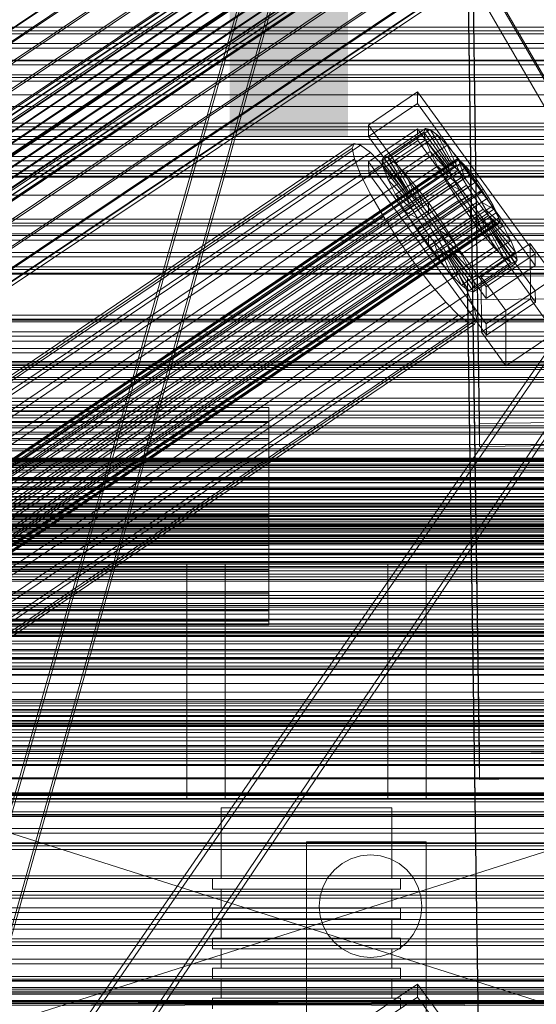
# Model space of a CAD drawing. Header units: millimetres. Extents: x -2233 to 61924, y -68080 to 6847.
# Tile 221 of 256: x 253 to 374, y -33803 to -33573. Entities that reach past the tile are written whole.
import ezdxf

# ---------------------------------------------------------------- set-up
doc = ezdxf.new("R2010")
doc.units = ezdxf.units.MM
for name, color, linetype, lineweight in [('COTAS_O', 1, 'Continuous', 0), ('COTAS_P', 1, 'Continuous', 0), ('frontal_briquetadora', 7, 'Continuous', 0), ('frontal_C01', 7, 'Continuous', 0), ('frontal_C02', 7, 'Continuous', 0), ('frontal_C03', 7, 'Continuous', 0), ('frontal_C10', 7, 'Continuous', 0), ('frontal_C10-C02', 7, 'Continuous', 0), ('frontal_mezcladora', 7, 'Continuous', 0), ('frontal_secador', 7, 'Continuous', 0), ('frontal_tolva', 7, 'Continuous', 0)]:
    doc.layers.add(name, color=color, linetype=linetype, lineweight=lineweight)
doc.dimstyles.new('R19_100', dxfattribs={"dimtxt": 250, "dimasz": 150, "dimexe": 150, "dimexo": 80, "dimgap": 100, "dimtad": 1, "dimtih": 1, "dimtoh": 1, "dimdsep": 46, "dimcen": 0.09, "dimadec": 0, "dimazin": 0, "dimtfac": 1, "dimtdec": 4, "dimtofl": 0, "dimtmove": 0, "dimatfit": 3, "dimfxl": 1, "dimtolj": 1, "dimtzin": 0, "dimarcsym": 0})

# ---------------------------------------------------------------- blocks, each defined once
blk = doc.blocks.new('DIM_R27_52')
at = {"layer": 'COTAS_O'}
for p, q in [((-1725, -33700), (-1575, -33655)), ((1725, -33700), (1575, -33655)), ((-1725, -34400), (-1725, -33700)), ((-1725, -33700), (1725, -33700)), ((-1725, -33700), (-1575, -33745)), ((1725, -33700), (1575, -33745)), ((1725, -34400), (1725, -33700))]:
    blk.add_line(p, q, dxfattribs=at)
blk.add_text('3450 O', height=250, dxfattribs=at).set_placement((0, -33600))
blk = doc.blocks.new('DIM_R27_53')
at = {"layer": 'COTAS_P'}
for p, q in [((-150, -32000), (550, -32000)), ((550, -32000), (505, -32150)), ((550, -34600), (550, -32000)), ((550, -32000), (595, -32150)), ((550, -34600), (505, -34450)), ((550, -34600), (595, -34450)), ((-150, -34600), (550, -34600))]:
    blk.add_line(p, q, dxfattribs=at)
blk.add_text('2600 P', height=250, rotation=90, dxfattribs=at).set_placement((450, -33300))

msp = doc.modelspace()

# ---------------------------------------------------------------- linework, layer by layer
at = {"layer": 'frontal_briquetadora'}
for p, q in [((292, -33700), (348, -33700)), ((292, -33700), (292, -33755)), ((339, -33700), (301, -33700)), ((301, -33700), (301, -33755)), ((339, -33700), (339, -33755)), ((348, -33700), (348, -33755)), ((430, -33820), (210, -33750)), ((210, -33750), (430, -33750)), ((430, -33750), (210, -33820)), ((348, -33755), (292, -33755)), ((339, -33755), (301, -33755)), ((301.981, -33757), (300, -33757)), ((300, -33757), (300, -33773.5)), ((307.53, -33757), (301.981, -33757)), ((315.55, -33757), (307.53, -33757)), ((324.45, -33757), (315.55, -33757)), ((332.47, -33757), (324.45, -33757)), ((338.019, -33757), (332.47, -33757)), ((340, -33757), (338.019, -33757)), ((340, -33757), (340, -33773.5)), ((300.179, -33773.5), (298, -33773.5)), ((298, -33773.5), (298, -33776)), ((301.981, -33773.5), (300, -33773.5)), ((306.283, -33773.5), (300.179, -33773.5)), ((307.53, -33773.5), (301.981, -33773.5)), ((315.105, -33773.5), (306.283, -33773.5)), ((315.55, -33773.5), (307.53, -33773.5)), ((324.895, -33773.5), (315.105, -33773.5)), ((324.45, -33773.5), (315.55, -33773.5)), ((332.47, -33773.5), (324.45, -33773.5)), ((333.717, -33773.5), (324.895, -33773.5)), ((338.019, -33773.5), (332.47, -33773.5)), ((339.821, -33773.5), (333.717, -33773.5)), ((340, -33773.5), (338.019, -33773.5)), ((342, -33773.5), (339.821, -33773.5)), ((342, -33773.5), (342, -33776)), ((300.179, -33776), (298, -33776)), ((301.981, -33776), (300, -33776)), ((300, -33776), (300, -33780.5)), ((306.283, -33776), (300.179, -33776)), ((307.53, -33776), (301.981, -33776)), ((315.105, -33776), (306.283, -33776)), ((315.55, -33776), (307.53, -33776)), ((324.895, -33776), (315.105, -33776)), ((324.45, -33776), (315.55, -33776)), ((332.47, -33776), (324.45, -33776)), ((333.717, -33776), (324.895, -33776)), ((338.019, -33776), (332.47, -33776)), ((339.821, -33776), (333.717, -33776)), ((340, -33776), (338.019, -33776)), ((342, -33776), (339.821, -33776)), ((340, -33776), (340, -33780.5)), ((300.179, -33780.5), (298, -33780.5)), ((298, -33780.5), (298, -33783)), ((301.981, -33780.5), (300, -33780.5)), ((306.283, -33780.5), (300.179, -33780.5)), ((307.53, -33780.5), (301.981, -33780.5)), ((315.105, -33780.5), (306.283, -33780.5)), ((315.55, -33780.5), (307.53, -33780.5)), ((324.895, -33780.5), (315.105, -33780.5)), ((324.45, -33780.5), (315.55, -33780.5)), ((332.47, -33780.5), (324.45, -33780.5)), ((333.717, -33780.5), (324.895, -33780.5)), ((338.019, -33780.5), (332.47, -33780.5)), ((339.821, -33780.5), (333.717, -33780.5)), ((340, -33780.5), (338.019, -33780.5)), ((342, -33780.5), (339.821, -33780.5)), ((342, -33780.5), (342, -33783)), ((300.179, -33783), (298, -33783)), ((301.981, -33783), (300, -33783)), ((300, -33783), (300, -33787.5)), ((306.283, -33783), (300.179, -33783)), ((307.53, -33783), (301.981, -33783)), ((315.105, -33783), (306.283, -33783)), ((315.55, -33783), (307.53, -33783)), ((324.895, -33783), (315.105, -33783)), ((324.45, -33783), (315.55, -33783)), ((332.47, -33783), (324.45, -33783)), ((333.717, -33783), (324.895, -33783)), ((338.019, -33783), (332.47, -33783)), ((339.821, -33783), (333.717, -33783)), ((340, -33783), (338.019, -33783)), ((342, -33783), (339.821, -33783)), ((340, -33783), (340, -33787.5)), ((300.179, -33787.5), (298, -33787.5)), ((298, -33787.5), (298, -33790)), ((301.981, -33787.5), (300, -33787.5)), ((306.283, -33787.5), (300.179, -33787.5)), ((307.53, -33787.5), (301.981, -33787.5)), ((315.105, -33787.5), (306.283, -33787.5)), ((315.55, -33787.5), (307.53, -33787.5)), ((324.895, -33787.5), (315.105, -33787.5)), ((324.45, -33787.5), (315.55, -33787.5)), ((332.47, -33787.5), (324.45, -33787.5)), ((333.717, -33787.5), (324.895, -33787.5)), ((338.019, -33787.5), (332.47, -33787.5)), ((339.821, -33787.5), (333.717, -33787.5)), ((340, -33787.5), (338.019, -33787.5)), ((342, -33787.5), (339.821, -33787.5)), ((342, -33787.5), (342, -33790)), ((300.179, -33790), (298, -33790)), ((301.981, -33790), (300, -33790)), ((300, -33790), (300, -33794.5)), ((306.283, -33790), (300.179, -33790)), ((307.53, -33790), (301.981, -33790)), ((315.105, -33790), (306.283, -33790)), ((315.55, -33790), (307.53, -33790)), ((324.895, -33790), (315.105, -33790)), ((324.45, -33790), (315.55, -33790)), ((332.47, -33790), (324.45, -33790)), ((333.717, -33790), (324.895, -33790)), ((338.019, -33790), (332.47, -33790)), ((339.821, -33790), (333.717, -33790)), ((340, -33790), (338.019, -33790)), ((342, -33790), (339.821, -33790)), ((340, -33790), (340, -33794.5)), ((300.179, -33794.5), (298, -33794.5)), ((298, -33794.5), (298, -33797)), ((301.981, -33794.5), (300, -33794.5)), ((306.283, -33794.5), (300.179, -33794.5)), ((307.53, -33794.5), (301.981, -33794.5)), ((315.105, -33794.5), (306.283, -33794.5)), ((315.55, -33794.5), (307.53, -33794.5)), ((324.895, -33794.5), (315.105, -33794.5)), ((324.45, -33794.5), (315.55, -33794.5)), ((332.47, -33794.5), (324.45, -33794.5)), ((333.717, -33794.5), (324.895, -33794.5)), ((338.019, -33794.5), (332.47, -33794.5)), ((339.821, -33794.5), (333.717, -33794.5)), ((340, -33794.5), (338.019, -33794.5)), ((342, -33794.5), (339.821, -33794.5)), ((342, -33794.5), (342, -33797)), ((300.179, -33797), (298, -33797)), ((301.981, -33797), (300, -33797)), ((300, -33797), (300, -33801.5)), ((306.283, -33797), (300.179, -33797)), ((307.53, -33797), (301.981, -33797)), ((315.105, -33797), (306.283, -33797)), ((315.55, -33797), (307.53, -33797)), ((324.895, -33797), (315.105, -33797)), ((324.45, -33797), (315.55, -33797)), ((332.47, -33797), (324.45, -33797)), ((333.717, -33797), (324.895, -33797)), ((338.019, -33797), (332.47, -33797)), ((339.821, -33797), (333.717, -33797)), ((340, -33797), (338.019, -33797)), ((342, -33797), (339.821, -33797)), ((340, -33797), (340, -33801.5)), ((430, -33802.05), (210, -33802.209)), ((430, -33802.05), (210, -33802.05)), ((430, -33802.209), (210, -33802.05)), ((300.179, -33801.5), (298, -33801.5)), ((298, -33801.5), (298, -33804)), ((301.981, -33801.5), (300, -33801.5)), ((306.283, -33801.5), (300.179, -33801.5)), ((307.53, -33801.5), (301.981, -33801.5)), ((315.105, -33801.5), (306.283, -33801.5)), ((315.55, -33801.5), (307.53, -33801.5)), ((324.895, -33801.5), (315.105, -33801.5)), ((324.45, -33801.5), (315.55, -33801.5)), ((332.47, -33801.5), (324.45, -33801.5)), ((333.717, -33801.5), (324.895, -33801.5)), ((338.019, -33801.5), (332.47, -33801.5)), ((339.821, -33801.5), (333.717, -33801.5)), ((340, -33801.5), (338.019, -33801.5)), ((342, -33801.5), (339.821, -33801.5)), ((342, -33801.5), (342, -33804)), ((430, -33802.209), (210, -33802.684)), ((430, -33802.209), (210, -33802.209)), ((430, -33802.684), (210, -33802.209)), ((430, -33802.684), (210, -33803.471)), ((430, -33802.684), (210, -33802.684)), ((430, -33803.471), (210, -33802.684))]:
    msp.add_line(p, q, dxfattribs=at)
at = {"layer": 'frontal_C01'}
for p, q in [((360.514, -33667.158), (357.646, -33472.047)), ((360.514, -33672.55), (357.646, -33477.44)), ((334.501, -33597.333), (345.969, -33589.597)), ((345.969, -33589.597), (345.981, -33592.293)), ((345.969, -33589.597), (373.501, -33627.451)), ((345.981, -33592.293), (334.513, -33600.029)), ((373.513, -33630.147), (345.981, -33592.293)), ((-450, -33598.471), (450, -33598.471)), ((334.513, -33600.029), (334.501, -33597.333)), ((362.033, -33635.188), (334.501, -33597.333)), ((334.539, -33605.961), (346.008, -33598.225)), ((337.64, -33605.597), (347.47, -33598.966)), ((338.005, -33604.782), (347.835, -33598.151)), ((339.088, -33605.043), (348.918, -33598.412)), ((346.008, -33598.225), (346.02, -33600.921)), ((346.008, -33598.225), (373.539, -33636.079)), ((347.835, -33598.151), (347.47, -33598.966)), ((347.47, -33598.966), (353.205, -33606.852)), ((347.47, -33598.966), (347.847, -33600.802)), ((348.918, -33598.412), (347.835, -33598.151)), ((347.835, -33598.151), (353.378, -33606.466)), ((350.645, -33599.732), (348.918, -33598.412)), ((348.918, -33598.412), (353.892, -33606.59)), ((146.872, -33726.005), (331.181, -33601.67)), ((331.181, -33601.67), (330.692, -33602.76)), ((332.629, -33602.02), (331.181, -33601.67)), ((334.513, -33600.029), (362.045, -33637.884)), ((346.02, -33600.921), (334.551, -33608.657)), ((338.017, -33607.434), (347.847, -33600.802)), ((340.816, -33606.364), (350.645, -33599.732)), ((373.551, -33638.775), (346.02, -33600.921)), ((347.847, -33600.802), (353.384, -33607.722)), ((347.847, -33600.802), (348.941, -33603.535)), ((352.899, -33602.022), (350.645, -33599.732)), ((350.645, -33599.732), (354.71, -33607.215)), ((146.383, -33727.095), (330.692, -33602.76)), ((148.32, -33726.355), (332.629, -33602.02)), ((150.629, -33728.12), (334.938, -33603.785)), ((330.692, -33602.76), (331.197, -33605.215)), ((334.938, -33603.785), (332.629, -33602.02)), ((337.95, -33606.845), (334.938, -33603.785)), ((339.111, -33610.166), (348.941, -33603.535)), ((343.069, -33608.653), (352.899, -33602.022)), ((348.941, -33603.535), (353.902, -33609.016)), ((348.941, -33603.535), (350.678, -33606.977)), ((355.525, -33605.124), (352.899, -33602.022)), ((352.899, -33602.022), (355.777, -33608.3)), ((141.045, -33749.975), (354.844, -33605.747)), ((141.218, -33749.589), (355.017, -33605.361)), ((141.731, -33749.713), (355.53, -33605.485)), ((142.549, -33750.338), (356.348, -33606.11)), ((146.887, -33729.55), (331.197, -33605.215)), ((331.197, -33605.215), (332.659, -33608.868)), ((334.551, -33608.657), (334.539, -33605.961)), ((362.071, -33643.815), (334.539, -33605.961)), ((337.64, -33605.597), (338.005, -33604.782)), ((343.376, -33613.483), (337.64, -33605.597)), ((338.017, -33607.434), (337.64, -33605.597)), ((343.549, -33613.097), (338.005, -33604.782)), ((338.005, -33604.782), (339.088, -33605.043)), ((344.062, -33613.221), (339.088, -33605.043)), ((339.088, -33605.043), (340.816, -33606.364)), ((344.88, -33613.847), (340.816, -33606.364)), ((340.816, -33606.364), (343.069, -33608.653)), ((345.695, -33611.755), (355.525, -33605.124)), ((355.017, -33605.361), (354.844, -33605.747)), ((354.844, -33605.747), (355.022, -33606.617)), ((355.53, -33605.485), (355.017, -33605.361)), ((358.345, -33608.827), (355.525, -33605.124)), ((355.525, -33605.124), (357.021, -33609.769)), ((356.348, -33606.11), (355.53, -33605.485)), ((357.415, -33607.194), (356.348, -33606.11)), ((141.224, -33750.845), (355.022, -33606.617)), ((141.742, -33752.14), (355.541, -33607.911)), ((143.617, -33751.423), (357.415, -33607.194)), ((144.861, -33752.892), (358.659, -33608.664)), ((153.641, -33731.18), (337.95, -33606.845)), ((334.551, -33608.657), (362.083, -33646.512)), ((341.461, -33610.992), (337.95, -33606.845)), ((343.554, -33614.353), (338.017, -33607.434)), ((339.111, -33610.166), (338.017, -33607.434)), ((340.848, -33613.608), (350.678, -33606.977)), ((345.947, -33614.931), (343.069, -33608.653)), ((343.069, -33608.653), (345.695, -33611.755)), ((353.205, -33606.852), (343.376, -33613.483)), ((353.378, -33606.466), (343.549, -33613.097)), ((353.384, -33607.722), (343.554, -33614.353)), ((353.892, -33606.59), (344.062, -33613.221)), ((354.71, -33607.215), (344.88, -33613.847)), ((355.777, -33608.3), (345.947, -33614.931)), ((350.678, -33606.977), (354.725, -33610.647)), ((350.678, -33606.977), (352.938, -33610.894)), ((353.205, -33606.852), (353.378, -33606.466)), ((353.384, -33607.722), (353.205, -33606.852)), ((353.378, -33606.466), (353.892, -33606.59)), ((353.902, -33609.016), (353.384, -33607.722)), ((353.892, -33606.59), (354.71, -33607.215)), ((354.71, -33607.215), (355.777, -33608.3)), ((355.022, -33606.617), (355.541, -33607.911)), ((355.541, -33607.911), (356.363, -33609.542)), ((355.777, -33608.3), (357.021, -33609.769)), ((358.659, -33608.664), (357.415, -33607.194)), ((359.995, -33610.418), (358.659, -33608.664)), ((450, -33609.256), (-450, -33609.256)), ((142.565, -33753.77), (356.363, -33609.542)), ((359.995, -33610.418), (146.196, -33754.647)), ((148.35, -33733.203), (332.659, -33608.868)), ((157.152, -33735.327), (341.461, -33610.992)), ((332.659, -33608.868), (334.981, -33613.47)), ((344.073, -33615.648), (339.111, -33610.166)), ((340.848, -33613.608), (339.111, -33610.166)), ((345.231, -33615.943), (341.461, -33610.992)), ((343.108, -33617.526), (352.938, -33610.894)), ((353.902, -33609.016), (344.073, -33615.648)), ((354.725, -33610.647), (344.895, -33617.278)), ((357.021, -33609.769), (347.191, -33616.4)), ((358.345, -33608.827), (348.515, -33615.458)), ((352.938, -33610.894), (355.796, -33612.503)), ((352.938, -33610.894), (355.569, -33615.02)), ((354.725, -33610.647), (353.902, -33609.016)), ((355.796, -33612.503), (354.725, -33610.647)), ((356.363, -33609.542), (357.434, -33611.397)), ((357.021, -33609.769), (358.357, -33611.523)), ((358.357, -33611.523), (358.345, -33608.827)), ((361.166, -33612.88), (358.345, -33608.827)), ((361.332, -33612.338), (359.995, -33610.418)), ((143.635, -33755.626), (357.434, -33611.397)), ((147.533, -33756.566), (361.332, -33612.338)), ((343.549, -33613.097), (343.376, -33613.483)), ((344.062, -33613.221), (343.549, -33613.097)), ((344.88, -33613.847), (344.062, -33613.221)), ((347.191, -33616.4), (345.695, -33611.755)), ((345.695, -33611.755), (348.515, -33615.458)), ((355.796, -33612.503), (345.966, -33619.134)), ((348.527, -33618.155), (358.357, -33611.523)), ((351.336, -33619.511), (361.166, -33612.88)), ((357.042, -33614.457), (355.796, -33612.503)), ((357.434, -33611.397), (358.68, -33613.352)), ((358.357, -33611.523), (359.693, -33613.443)), ((361.166, -33612.88), (359.693, -33613.443)), ((363.797, -33617.006), (361.166, -33612.88)), ((362.578, -33614.292), (361.332, -33612.338)), ((144.881, -33757.58), (358.68, -33613.352)), ((146.218, -33759.5), (360.017, -33615.271)), ((148.779, -33758.52), (362.578, -33614.292)), ((150.672, -33737.804), (334.981, -33613.47)), ((334.981, -33613.47), (338.003, -33618.707)), ((344.895, -33617.278), (340.848, -33613.608)), ((343.108, -33617.526), (340.848, -33613.608)), ((343.376, -33613.483), (343.554, -33614.353)), ((343.554, -33614.353), (344.073, -33615.648)), ((345.947, -33614.931), (344.88, -33613.847)), ((345.739, -33621.651), (355.569, -33615.02)), ((347.191, -33616.4), (345.947, -33614.931)), ((357.042, -33614.457), (347.212, -33621.088)), ((348.515, -33615.458), (348.527, -33618.155)), ((348.515, -33615.458), (351.336, -33619.511)), ((359.693, -33613.443), (349.863, -33620.074)), ((360.939, -33615.397), (351.109, -33622.029)), ((355.569, -33615.02), (357.042, -33614.457)), ((355.569, -33615.02), (358.39, -33619.073)), ((358.378, -33616.377), (357.042, -33614.457)), ((358.68, -33613.352), (360.017, -33615.271)), ((359.693, -33613.443), (360.939, -33615.397)), ((360.017, -33615.271), (361.352, -33617.026)), ((363.797, -33617.006), (360.939, -33615.397)), ((360.939, -33615.397), (362.01, -33617.253)), ((363.648, -33616.148), (362.578, -33614.292)), ((147.554, -33761.254), (361.352, -33617.026)), ((149.85, -33760.376), (363.648, -33616.148)), ((150.672, -33762.007), (364.471, -33617.778)), ((345.231, -33615.943), (160.922, -33740.278)), ((345.966, -33619.134), (343.108, -33617.526)), ((345.739, -33621.651), (343.108, -33617.526)), ((344.073, -33615.648), (344.895, -33617.278)), ((344.895, -33617.278), (345.966, -33619.134)), ((349.002, -33621.361), (345.231, -33615.943)), ((348.527, -33618.155), (347.191, -33616.4)), ((358.378, -33616.377), (348.548, -33623.008)), ((362.01, -33617.253), (352.18, -33623.884)), ((353.967, -33623.637), (363.797, -33617.006)), ((358.39, -33619.073), (358.378, -33616.377)), ((359.714, -33618.131), (358.378, -33616.377)), ((361.352, -33617.026), (362.596, -33618.495)), ((366.057, -33620.923), (362.01, -33617.253)), ((362.01, -33617.253), (362.833, -33618.883)), ((364.471, -33617.778), (363.648, -33616.148)), ((366.057, -33620.923), (363.797, -33617.006)), ((364.989, -33619.073), (364.471, -33617.778)), ((148.798, -33762.723), (362.596, -33618.495)), ((149.865, -33763.808), (363.664, -33619.579)), ((150.683, -33764.433), (364.482, -33620.205)), ((151.191, -33763.301), (364.989, -33619.073)), ((151.369, -33764.171), (365.168, -33619.942)), ((153.694, -33743.041), (338.003, -33618.707)), ((338.003, -33618.707), (341.52, -33624.222)), ((345.966, -33619.134), (347.212, -33621.088)), ((349.863, -33620.074), (348.527, -33618.155)), ((348.56, -33625.704), (358.39, -33619.073)), ((349.863, -33620.074), (351.336, -33619.511)), ((351.109, -33622.029), (349.863, -33620.074)), ((359.714, -33618.131), (349.884, -33624.762)), ((360.958, -33619.6), (351.128, -33626.231)), ((351.336, -33619.511), (353.967, -33623.637)), ((362.833, -33618.883), (353.003, -33625.515)), ((363.351, -33620.178), (353.521, -33626.809)), ((358.39, -33619.073), (361.21, -33622.776)), ((361.21, -33622.776), (359.714, -33618.131)), ((360.958, -33619.6), (359.714, -33618.131)), ((363.836, -33625.878), (360.958, -33619.6)), ((362.025, -33620.685), (360.958, -33619.6)), ((362.596, -33618.495), (363.664, -33619.579)), ((367.794, -33624.365), (362.833, -33618.883)), ((362.833, -33618.883), (363.351, -33620.178)), ((368.888, -33627.098), (363.351, -33620.178)), ((363.351, -33620.178), (363.53, -33621.048)), ((363.664, -33619.579), (364.482, -33620.205)), ((364.482, -33620.205), (364.995, -33620.329)), ((365.168, -33619.942), (364.989, -33619.073)), ((364.995, -33620.329), (365.168, -33619.942)), ((151.196, -33764.557), (364.995, -33620.329)), ((164.693, -33745.696), (349.002, -33621.361)), ((347.212, -33621.088), (345.739, -33621.651)), ((348.56, -33625.704), (345.739, -33621.651)), ((347.212, -33621.088), (348.548, -33623.008)), ((352.519, -33626.876), (349.002, -33621.361)), ((352.18, -33623.884), (351.109, -33622.029)), ((351.109, -33622.029), (353.967, -33623.637)), ((362.025, -33620.685), (352.196, -33627.316)), ((362.843, -33621.31), (353.014, -33627.941)), ((363.357, -33621.434), (353.527, -33628.065)), ((363.53, -33621.048), (353.7, -33627.679)), ((356.228, -33627.554), (366.057, -33620.923)), ((366.09, -33628.168), (362.025, -33620.685)), ((362.843, -33621.31), (362.025, -33620.685)), ((367.817, -33629.488), (362.843, -33621.31)), ((363.357, -33621.434), (362.843, -33621.31)), ((363.53, -33621.048), (363.357, -33621.434)), ((368.9, -33629.749), (363.357, -33621.434)), ((369.265, -33628.934), (363.53, -33621.048)), ((367.794, -33624.365), (366.057, -33620.923)), ((157.211, -33748.557), (341.52, -33624.222)), ((341.52, -33624.222), (345.291, -33629.64)), ((348.548, -33623.008), (348.56, -33625.704)), ((348.548, -33623.008), (349.884, -33624.762)), ((349.884, -33624.762), (351.38, -33629.407)), ((349.884, -33624.762), (351.128, -33626.231)), ((351.38, -33629.407), (361.21, -33622.776)), ((353.003, -33625.515), (352.18, -33623.884)), ((352.18, -33623.884), (356.228, -33627.554)), ((353.967, -33623.637), (356.228, -33627.554)), ((357.964, -33630.996), (367.794, -33624.365)), ((361.21, -33622.776), (363.836, -33625.878)), ((368.888, -33627.098), (367.794, -33624.365)), ((168.21, -33751.211), (352.519, -33626.876)), ((351.38, -33629.407), (348.56, -33625.704)), ((351.128, -33626.231), (354.006, -33632.51)), ((351.128, -33626.231), (352.196, -33627.316)), ((355.541, -33632.113), (352.519, -33626.876)), ((353.521, -33626.809), (353.003, -33625.515)), ((353.003, -33625.515), (357.964, -33630.996)), ((353.7, -33627.679), (353.521, -33626.809)), ((353.521, -33626.809), (359.058, -33633.729)), ((354.006, -33632.51), (363.836, -33625.878)), ((359.058, -33633.729), (368.888, -33627.098)), ((360.882, -33632.802), (372.35, -33625.065)), ((363.836, -33625.878), (366.09, -33628.168)), ((369.265, -33628.934), (368.888, -33627.098)), ((372.35, -33625.065), (372.408, -33638.007)), ((372.35, -33625.065), (378.086, -33632.952)), ((354.006, -33632.51), (351.38, -33629.407)), ((352.196, -33627.316), (356.26, -33634.799)), ((352.196, -33627.316), (353.014, -33627.941)), ((353.014, -33627.941), (357.987, -33636.119)), ((353.014, -33627.941), (353.527, -33628.065)), ((353.527, -33628.065), (353.7, -33627.679)), ((353.527, -33628.065), (359.07, -33636.38)), ((353.7, -33627.679), (359.436, -33635.565)), ((356.228, -33627.554), (357.964, -33630.996)), ((356.26, -33634.799), (366.09, -33628.168)), ((359.436, -33635.565), (369.265, -33628.934)), ((373.501, -33627.451), (362.033, -33635.188)), ((366.09, -33628.168), (367.817, -33629.488)), ((368.9, -33629.749), (369.265, -33628.934)), ((373.513, -33630.147), (373.501, -33627.451)), ((160.982, -33753.975), (345.291, -33629.64)), ((345.291, -33629.64), (349.061, -33634.591)), ((357.964, -33630.996), (359.058, -33633.729)), ((357.987, -33636.119), (367.817, -33629.488)), ((359.07, -33636.38), (368.9, -33629.749)), ((362.045, -33637.884), (373.513, -33630.147)), ((367.817, -33629.488), (368.9, -33629.749)), ((450, -33632.175), (-450, -33632.175)), ((171.232, -33756.448), (355.541, -33632.113)), ((356.26, -33634.799), (354.006, -33632.51)), ((357.863, -33636.715), (355.541, -33632.113)), ((357.646, -33632.83), (375.644, -33632.585)), ((357.646, -33638.223), (357.646, -33632.83)), ((360.514, -33827.941), (357.646, -33632.83)), ((359.058, -33633.729), (359.436, -33635.565)), ((360.939, -33645.743), (360.882, -33632.802)), ((366.618, -33640.688), (360.882, -33632.802)), ((378.086, -33632.952), (366.618, -33640.688)), ((164.752, -33758.926), (349.061, -33634.591)), ((349.061, -33634.591), (352.572, -33638.738)), ((357.987, -33636.119), (356.26, -33634.799)), ((359.07, -33636.38), (357.987, -33636.119)), ((359.436, -33635.565), (359.07, -33636.38)), ((362.033, -33635.188), (362.045, -33637.884)), ((373.539, -33636.079), (362.071, -33643.815)), ((373.551, -33638.775), (373.539, -33636.079)), ((173.554, -33761.05), (357.863, -33636.715)), ((375.644, -33637.978), (357.646, -33638.223)), ((360.514, -33833.334), (357.646, -33638.223)), ((359.326, -33640.368), (357.863, -33636.715)), ((372.408, -33638.007), (360.939, -33645.743)), ((378.143, -33645.893), (372.408, -33638.007)), ((168.263, -33763.073), (352.572, -33638.738)), ((175.016, -33764.703), (359.326, -33640.368)), ((352.572, -33638.738), (355.584, -33641.798)), ((359.83, -33642.823), (359.326, -33640.368)), ((362.083, -33646.512), (373.551, -33638.775)), ((366.618, -33640.688), (366.675, -33653.629)), ((-450, -33642.959), (450, -33642.959)), ((171.275, -33766.133), (355.584, -33641.798)), ((175.521, -33767.158), (359.83, -33642.823)), ((355.584, -33641.798), (357.893, -33643.563)), ((359.341, -33643.913), (359.83, -33642.823)), ((173.584, -33767.898), (357.893, -33643.563)), ((175.032, -33768.247), (359.341, -33643.913)), ((357.893, -33643.563), (359.341, -33643.913)), ((362.071, -33643.815), (362.083, -33646.512)), ((360.939, -33645.743), (366.675, -33653.629)), ((366.675, -33653.629), (378.143, -33645.893)), ((-425, -33661.983), (425, -33661.983)), ((-311.15, -33663.388), (311.15, -33663.388)), ((311.15, -33664.18), (311.15, -33663.388)), ((311.15, -33663.388), (311.15, -33664.327)), ((-311.15, -33664.18), (311.15, -33664.18)), ((-311.15, -33664.327), (311.15, -33664.327)), ((311.15, -33666.649), (311.15, -33664.18)), ((311.15, -33664.327), (311.15, -33666.933)), ((-311.15, -33666.649), (311.15, -33666.649)), ((-311.15, -33666.933), (311.15, -33666.933)), ((311.15, -33670.626), (311.15, -33666.649)), ((311.15, -33666.933), (311.15, -33671.028)), ((378.512, -33666.912), (360.514, -33667.158)), ((360.514, -33667.158), (360.514, -33672.55)), ((-311.15, -33670.626), (311.15, -33670.626)), ((311.15, -33675.841), (311.15, -33670.626)), ((-311.15, -33671.028), (311.15, -33671.028)), ((311.15, -33671.028), (311.15, -33676.334)), ((360.514, -33672.55), (378.512, -33672.305)), ((425, -33673.539), (-425, -33673.539)), ((425, -33675.679), (-425, -33675.679)), ((-311.15, -33675.841), (311.15, -33675.841)), ((-311.15, -33676.334), (311.15, -33676.334)), ((311.15, -33681.938), (311.15, -33675.841)), ((311.15, -33676.334), (311.15, -33682.488)), ((-440, -33679.787), (440, -33679.787)), ((-440, -33680.068), (440, -33680.068)), ((-440, -33680.12), (440, -33680.12)), ((-440, -33680.942), (440, -33680.942)), ((-440, -33681.043), (440, -33681.043)), ((-440, -33682.352), (440, -33682.352)), ((311.15, -33681.938), (-311.15, -33681.938)), ((311.15, -33688.502), (311.15, -33681.938)), ((-440, -33682.494), (440, -33682.494)), ((-440, -33684.2), (440, -33684.2)), ((-440, -33684.374), (440, -33684.374)), ((-311.15, -33682.488), (311.15, -33682.488)), ((311.15, -33682.488), (311.15, -33689.071)), ((440, -33686.36), (-440, -33686.36)), ((-440, -33686.555), (440, -33686.555)), ((-440, -33688.686), (440, -33688.686)), ((-440, -33688.887), (440, -33688.887)), ((-425, -33687.235), (425, -33687.235)), ((-311.15, -33688.502), (311.15, -33688.502)), ((-311.15, -33689.071), (311.15, -33689.071)), ((311.15, -33695.086), (311.15, -33688.502)), ((311.15, -33689.071), (311.15, -33695.635)), ((-450, -33690.14), (450, -33690.14)), ((-440, -33691.018), (440, -33691.018)), ((-440, -33691.213), (440, -33691.213)), ((-440, -33693.199), (440, -33693.199)), ((-440, -33693.374), (440, -33693.374)), ((-440, -33695.079), (440, -33695.079)), ((-440, -33695.221), (440, -33695.221)), ((-311.15, -33695.086), (311.15, -33695.086)), ((-311.15, -33695.635), (311.15, -33695.635)), ((311.15, -33701.24), (311.15, -33695.086)), ((311.15, -33695.635), (311.15, -33701.732)), ((-440, -33696.53), (440, -33696.53)), ((-440, -33696.631), (440, -33696.631)), ((-440, -33697.453), (440, -33697.453)), ((-440, -33697.505), (440, -33697.505)), ((-440, -33697.786), (440, -33697.786)), ((450, -33700.925), (-450, -33700.925)), ((-311.15, -33701.24), (311.15, -33701.24)), ((-311.15, -33701.732), (311.15, -33701.732)), ((311.15, -33706.545), (311.15, -33701.24)), ((311.15, -33701.732), (311.15, -33706.947)), ((-311.15, -33706.545), (311.15, -33706.545)), ((-311.15, -33706.947), (311.15, -33706.947)), ((311.15, -33710.64), (311.15, -33706.545)), ((311.15, -33706.947), (311.15, -33710.924)), ((-311.15, -33710.64), (311.15, -33710.64)), ((-311.15, -33710.924), (311.15, -33710.924)), ((311.15, -33713.246), (311.15, -33710.64)), ((311.15, -33710.924), (311.15, -33713.393)), ((-311.15, -33713.246), (311.15, -33713.246)), ((-311.15, -33713.393), (311.15, -33713.393)), ((-311.15, -33714.185), (311.15, -33714.185)), ((311.15, -33714.185), (311.15, -33713.246)), ((311.15, -33713.393), (311.15, -33714.185)), ((450, -33723.844), (-450, -33723.844)), ((-450, -33734.629), (450, -33734.629))]:
    msp.add_line(p, q, dxfattribs=at)
at = {"layer": 'frontal_C02'}
for p, q in [((148.32, -33643.613), (332.629, -33520.358)), ((146.383, -33644.738), (330.692, -33521.484)), ((150.629, -33645.201), (334.938, -33521.946)), ((141.045, -33667.419), (354.844, -33524.443)), ((141.218, -33666.964), (355.017, -33523.989)), ((141.224, -33668.353), (355.022, -33525.377)), ((141.731, -33667.02), (355.53, -33524.045)), ((142.549, -33667.583), (356.348, -33524.607)), ((143.617, -33668.613), (357.415, -33525.638)), ((146.887, -33647.374), (331.197, -33524.119)), ((153.641, -33648.11), (337.95, -33524.855)), ((141.742, -33669.702), (355.541, -33526.727)), ((144.861, -33670.042), (358.659, -33527.067)), ((148.35, -33651.184), (332.659, -33527.929)), ((142.565, -33671.376), (356.363, -33528.401)), ((143.635, -33673.259), (357.434, -33530.284)), ((359.995, -33528.796), (146.196, -33671.772)), ((157.152, -33652.142), (341.461, -33528.888)), ((144.881, -33675.224), (358.68, -33532.249)), ((147.533, -33673.684), (361.332, -33530.709)), ((148.779, -33675.649), (362.578, -33532.673)), ((150.672, -33655.907), (334.981, -33532.652)), ((146.218, -33677.137), (360.017, -33534.161)), ((149.85, -33677.532), (363.648, -33534.557)), ((345.231, -33533.769), (160.922, -33657.023)), ((147.554, -33678.866), (361.352, -33535.891)), ((148.798, -33680.295), (362.596, -33537.32)), ((150.672, -33679.206), (364.471, -33536.23)), ((149.865, -33681.326), (363.664, -33538.35)), ((150.683, -33681.888), (364.482, -33538.913)), ((151.191, -33680.556), (364.989, -33537.58)), ((151.196, -33681.944), (364.995, -33538.969)), ((151.369, -33681.49), (365.168, -33538.514)), ((153.694, -33661.222), (338.003, -33537.968)), ((164.693, -33662.42), (349.002, -33539.166)), ((157.211, -33666.767), (341.52, -33543.513)), ((168.21, -33667.965), (352.519, -33544.711)), ((160.982, -33672.164), (345.291, -33548.91)), ((171.232, -33673.281), (355.541, -33550.026)), ((360.514, -33744.387), (357.646, -33550.982)), ((164.752, -33677.045), (349.061, -33553.791)), ((173.554, -33678.004), (357.863, -33554.749)), ((168.263, -33681.078), (352.572, -33557.823)), ((360.514, -33750.348), (357.646, -33556.943)), ((175.016, -33681.813), (359.326, -33558.559)), ((171.275, -33683.987), (355.584, -33560.732)), ((173.584, -33685.574), (357.893, -33562.32)), ((175.032, -33685.732), (359.341, -33562.478)), ((175.521, -33684.449), (359.83, -33561.195)), ((-425, -33738.79), (425, -33738.79)), ((378.512, -33744.143), (360.514, -33744.387)), ((360.514, -33744.387), (360.514, -33750.348)), ((425, -33750.245), (-425, -33750.245)), ((360.514, -33750.348), (378.512, -33750.105)), ((425, -33753.931), (-425, -33753.931)), ((-425, -33765.386), (425, -33765.386)), ((334.501, -33805.952), (345.969, -33798.283)), ((345.969, -33798.283), (345.981, -33801.263)), ((345.969, -33798.283), (373.501, -33835.805)), ((345.981, -33801.263), (334.513, -33808.932)), ((373.513, -33838.786), (345.981, -33801.263))]:
    msp.add_line(p, q, dxfattribs=at)
at = {"layer": 'frontal_C03'}
for p, q in [((1250, -33574.448), (-1250, -33574.448)), ((1250, -33575.33), (-1250, -33575.33)), ((1250, -33575.983), (-1250, -33575.983)), ((1250, -33578.291), (-1250, -33578.291)), ((-1250, -33579.348), (1250, -33579.348)), ((1250, -33582.2), (-1250, -33582.2)), ((1250, -33583.257), (-1250, -33583.257)), ((1250, -33585.565), (-1250, -33585.565)), ((1250, -33586.218), (-1250, -33586.218)), ((1250, -33587.1), (-1250, -33587.1)), ((1250, -33596.906), (-1250, -33596.906)), ((1250, -33597.787), (-1250, -33597.787)), ((1250, -33598.441), (-1250, -33598.441)), ((1250, -33600.748), (-1250, -33600.748)), ((-1250, -33601.806), (1250, -33601.806)), ((1250, -33604.658), (-1250, -33604.658)), ((1250, -33605.715), (-1250, -33605.715)), ((1250, -33608.022), (-1250, -33608.022)), ((1250, -33608.676), (-1250, -33608.676)), ((1250, -33609.557), (-1250, -33609.557)), ((-1500, -33613.77), (1500, -33613.77)), ((1250, -33619.364), (-1250, -33619.364)), ((1250, -33620.245), (-1250, -33620.245)), ((1250, -33620.898), (-1250, -33620.898)), ((1500, -33622.753), (-1500, -33622.753)), ((1250, -33623.206), (-1250, -33623.206)), ((-1250, -33624.263), (1250, -33624.263)), ((1250, -33627.115), (-1250, -33627.115)), ((1250, -33628.173), (-1250, -33628.173)), ((1250, -33630.48), (-1250, -33630.48)), ((1250, -33631.134), (-1250, -33631.134)), ((1250, -33632.015), (-1250, -33632.015)), ((1250, -33641.821), (-1250, -33641.821)), ((1250, -33642.703), (-1250, -33642.703)), ((1250, -33643.356), (-1250, -33643.356)), ((1500, -33647.876), (-1500, -33647.876)), ((1250, -33645.664), (-1250, -33645.664)), ((-1250, -33646.721), (1250, -33646.721)), ((1250, -33649.573), (-1250, -33649.573)), ((1250, -33650.63), (-1250, -33650.63)), ((-1250, -33652.647), (1250, -33652.647)), ((1250, -33652.938), (-1250, -33652.938)), ((-1250, -33653.444), (1250, -33653.444)), ((1250, -33653.591), (-1250, -33653.591)), ((-1250, -33654.029), (1250, -33654.029)), ((1250, -33654.473), (-1250, -33654.473)), ((-1500, -33656.859), (1500, -33656.859)), ((-1250, -33656.367), (1250, -33656.367)), ((-1250, -33657.496), (1250, -33657.496)), ((-1250, -33661.215), (1250, -33661.215)), ((-1250, -33662.812), (1250, -33662.812)), ((1250, -33664.279), (-1250, -33664.279)), ((1250, -33665.16), (-1250, -33665.16)), ((1250, -33665.814), (-1250, -33665.814)), ((-1250, -33667.659), (1250, -33667.659)), ((1250, -33668.121), (-1250, -33668.121)), ((-1250, -33669.178), (1250, -33669.178)), ((-1250, -33669.615), (1250, -33669.615)), ((1250, -33672.031), (-1250, -33672.031)), ((1250, -33673.088), (-1250, -33673.088)), ((-1250, -33675.259), (1250, -33675.259)), ((1250, -33675.395), (-1250, -33675.395)), ((-1268, -33675.632), (1268, -33675.632)), ((-1268, -33675.857), (1268, -33675.857)), ((-1268, -33676.021), (1268, -33676.021)), ((-1268, -33676.679), (1268, -33676.679)), ((-1268, -33676.996), (1268, -33676.996)), ((1250, -33676.049), (-1250, -33676.049)), ((1250, -33676.93), (-1250, -33676.93)), ((1250, -33677.44), (-1250, -33677.44)), ((-1268, -33678.042), (1268, -33678.042)), ((-1268, -33678.491), (1268, -33678.491)), ((-1268, -33679.855), (1268, -33679.855)), ((-1268, -33680.405), (1268, -33680.405)), ((-1268, -33681.992), (1268, -33681.992)), ((1268, -33682.606), (-1268, -33682.606)), ((-1268, -33684.309), (1268, -33684.309)), ((-1250, -33683.498), (1250, -33683.498)), ((-1268, -33684.944), (1268, -33684.944)), ((-1268, -33686.648), (1268, -33686.648)), ((-1250, -33685.756), (1250, -33685.756)), ((1250, -33686.737), (-1250, -33686.737)), ((-1268, -33687.261), (1268, -33687.261)), ((-1268, -33688.849), (1268, -33688.849)), ((1250, -33687.618), (-1250, -33687.618)), ((1250, -33688.271), (-1250, -33688.271)), ((-1268, -33689.399), (1268, -33689.399)), ((-1268, -33690.762), (1268, -33690.762)), ((-1268, -33691.211), (1268, -33691.211)), ((1250, -33690.579), (-1250, -33690.579)), ((-1268, -33692.257), (1268, -33692.257)), ((-1268, -33692.575), (1268, -33692.575)), ((-1268, -33693.233), (1268, -33693.233)), ((-1268, -33693.397), (1268, -33693.397)), ((-1268, -33693.621), (1268, -33693.621)), ((-1250, -33691.636), (1250, -33691.636)), ((-1250, -33691.813), (1250, -33691.813)), ((-1250, -33693.994), (1250, -33693.994)), ((1250, -33694.488), (-1250, -33694.488)), ((1250, -33695.546), (-1250, -33695.546)), ((1250, -33697.853), (-1250, -33697.853)), ((1250, -33698.506), (-1250, -33698.506)), ((1250, -33699.388), (-1250, -33699.388)), ((-1250, -33699.639), (1250, -33699.639)), ((-1250, -33701.595), (1250, -33701.595)), ((-1250, -33706.442), (1250, -33706.442)), ((-1250, -33708.038), (1250, -33708.038)), ((1250, -33709.194), (-1250, -33709.194)), ((1250, -33710.076), (-1250, -33710.076)), ((1250, -33710.729), (-1250, -33710.729)), ((-1250, -33711.758), (1250, -33711.758)), ((-1250, -33712.887), (1250, -33712.887)), ((1250, -33713.036), (-1250, -33713.036)), ((-1250, -33714.094), (1250, -33714.094)), ((-1250, -33715.225), (1250, -33715.225)), ((-1250, -33715.809), (1250, -33715.809)), ((-1250, -33716.607), (1250, -33716.607)), ((1250, -33716.946), (-1250, -33716.946)), ((1250, -33718.003), (-1250, -33718.003)), ((1250, -33720.311), (-1250, -33720.311)), ((1250, -33720.964), (-1250, -33720.964)), ((1250, -33721.845), (-1250, -33721.845)), ((1250, -33731.652), (-1250, -33731.652)), ((1250, -33732.533), (-1250, -33732.533)), ((1250, -33733.187), (-1250, -33733.187)), ((1530, -33737.417), (-1530, -33737.417)), ((-1500, -33735.441), (1500, -33735.441)), ((1250, -33735.494), (-1250, -33735.494)), ((-1250, -33736.551), (1250, -33736.551)), ((1250, -33739.403), (-1250, -33739.403)), ((1250, -33740.461), (-1250, -33740.461)), ((1530, -33742.417), (-1530, -33742.417)), ((1250, -33742.768), (-1250, -33742.768)), ((1250, -33743.422), (-1250, -33743.422)), ((1250, -33744.303), (-1250, -33744.303)), ((1500, -33746.85), (-1500, -33746.85)), ((1500, -33747.135), (-1500, -33747.135)), ((1250, -33754.109), (-1250, -33754.109)), ((1250, -33754.991), (-1250, -33754.991)), ((1250, -33755.644), (-1250, -33755.644)), ((1250, -33757.952), (-1250, -33757.952)), ((-1500, -33758.543), (1500, -33758.543)), ((-1250, -33759.009), (1250, -33759.009)), ((1250, -33761.861), (-1250, -33761.861)), ((1250, -33762.918), (-1250, -33762.918)), ((1250, -33765.226), (-1250, -33765.226)), ((1250, -33765.879), (-1250, -33765.879)), ((1250, -33766.761), (-1250, -33766.761)), ((1250, -33776.567), (-1250, -33776.567)), ((1250, -33777.448), (-1250, -33777.448)), ((1250, -33778.102), (-1250, -33778.102)), ((1250, -33780.409), (-1250, -33780.409)), ((-1250, -33781.467), (1250, -33781.467)), ((1250, -33784.319), (-1250, -33784.319)), ((1250, -33785.376), (-1250, -33785.376)), ((1250, -33787.683), (-1250, -33787.683)), ((1250, -33788.337), (-1250, -33788.337)), ((1250, -33789.218), (-1250, -33789.218)), ((1530, -33792.417), (-1530, -33792.417)), ((1530, -33797.417), (-1530, -33797.417)), ((-1250, -33796.431), (1250, -33796.431)), ((-1250, -33797.064), (1250, -33797.064)), ((-1250, -33797.528), (1250, -33797.528)), ((1250, -33799.025), (-1250, -33799.025)), ((-1250, -33799.383), (1250, -33799.383)), ((1250, -33799.906), (-1250, -33799.906)), ((-1250, -33800.28), (1250, -33800.28)), ((1250, -33800.56), (-1250, -33800.56)), ((1250, -33802.867), (-1250, -33802.867))]:
    msp.add_line(p, q, dxfattribs=at)
at = {"layer": 'frontal_C10'}
for p, q in [((261.879, -33390.59), (1734.022, -35928.768)), ((1733.753, -35934.541), (261.61, -33396.363)), ((265.555, -33396.363), (1737.699, -35934.541))]:
    msp.add_line(p, q, dxfattribs=at)
at = {"layer": 'frontal_C10-C02'}
for p, q in [((589.28, -33351.987), (-90, -34359.658)), ((-90, -34324.088), (582.704, -33351.987)), ((90, -34324.088), (365.697, -33351.987)), ((90, -34359.658), (372.273, -33351.987)), ((582.704, -33353.987), (-90, -34326.088)), ((-90, -34361.658), (589.28, -33353.987)), ((365.697, -33353.987), (90, -34326.088)), ((372.273, -33353.987), (90, -34361.658))]:
    msp.add_line(p, q, dxfattribs=at)
at = {"layer": 'frontal_mezcladora'}
for p, q in [((-650, -33700), (650, -33700)), ((-650, -33730), (650, -33730)), ((-625, -33730), (625, -33730))]:
    msp.add_line(p, q, dxfattribs=at)
at = {"layer": 'frontal_secador'}
for p, q in [((1250, -33582.349), (-1250, -33582.349)), ((1250, -33590.291), (-1250, -33590.291)), ((1250, -33593), (-1250, -33593)), ((-1250, -33676), (1250, -33676)), ((-1250, -33682), (1250, -33682)), ((-1250, -33685), (1250, -33685)), ((1250, -33686), (-1250, -33686)), ((-1250, -33686.659), (1250, -33686.659)), ((1250, -33689.659), (-1250, -33689.659)), ((-1250, -33691), (1250, -33691)), ((1250, -33694), (-1250, -33694)), ((-1250, -33694.728), (1250, -33694.728)), ((-1250, -33697.588), (1250, -33697.588)), ((1250, -33697.611), (-1250, -33697.611)), ((1250, -33697.728), (-1250, -33697.728)), ((-1250, -33699.387), (1250, -33699.387)), ((1250, -33699.918), (-1250, -33699.918)), ((-1250, -33700), (1250, -33700)), ((1250, -33700.588), (-1250, -33700.588)), ((1250, -33702.387), (-1250, -33702.387)), ((1250, -33703), (-1250, -33703)), ((-1250, -33703.65), (1250, -33703.65)), ((1250, -33704), (-1250, -33704)), ((1250, -33707.382), (-1250, -33707.382)), ((-1250, -33708), (1250, -33708)), ((1250, -33709.689), (-1250, -33709.689)), ((1250, -33714), (-1250, -33714)), ((1250, -33714.545), (-1250, -33714.545)), ((1250, -33716), (-1250, -33716)), ((1250, -33716.144), (-1250, -33716.144)), ((1250, -33716.709), (-1250, -33716.709)), ((1250, -33718.686), (-1250, -33718.686)), ((1250, -33720), (-1250, -33720)), ((1320, -33722), (-1320, -33722)), ((1320, -33722.273), (-1320, -33722.273)), ((1320, -33723.072), (-1320, -33723.072)), ((1250, -33722), (-1250, -33722)), ((1320, -33724.343), (-1320, -33724.343)), ((1320, -33726), (-1320, -33726)), ((1250, -33724.651), (-1250, -33724.651)), ((1250, -33725.859), (-1250, -33725.859)), ((-1250, -33726), (1250, -33726)), ((1320, -33727.929), (-1320, -33727.929)), ((-1320, -33730), (1320, -33730)), ((-1250, -33730), (1250, -33730)), ((1320, -33732.071), (-1320, -33732.071)), ((1320, -33734), (-1320, -33734)), ((1250, -33734.141), (-1250, -33734.141)), ((1320, -33735.657), (-1320, -33735.657)), ((1320, -33736.928), (-1320, -33736.928)), ((1250, -33737.285), (-1250, -33737.285)), ((1320, -33737.727), (-1320, -33737.727)), ((1320, -33738), (-1320, -33738)), ((1250, -33738), (-1250, -33738)), ((1250, -33741.314), (-1250, -33741.314)), ((1250, -33743.856), (-1250, -33743.856)), ((1250, -33745.455), (-1250, -33745.455)), ((1250, -33746), (-1250, -33746)), ((1360, -33753.5), (-1360, -33753.5)), ((1250, -33753.75), (-1250, -33753.75)), ((1360, -33754.863), (-1360, -33754.863)), ((1360, -33758.859), (-1360, -33758.859)), ((1360, -33765.216), (-1360, -33765.216)), ((320, -33765), (348, -33765)), ((320, -33865), (320, -33765)), ((348, -33865), (348, -33765)), ((328.333, -33770.022), (330.408, -33768.913)), ((330.408, -33768.913), (332.659, -33768.231)), ((332.659, -33768.231), (335, -33768)), ((335, -33768), (337.341, -33768.231)), ((337.341, -33768.231), (339.592, -33768.913)), ((339.592, -33768.913), (341.667, -33770.022)), ((325.022, -33773.333), (326.515, -33771.515)), ((326.515, -33771.515), (328.333, -33770.022)), ((341.667, -33770.022), (343.485, -33771.515)), ((343.485, -33771.515), (344.978, -33773.333)), ((1360, -33773.5), (-1360, -33773.5)), ((1250, -33772.924), (-1250, -33772.924)), ((323.913, -33775.408), (325.022, -33773.333)), ((344.978, -33773.333), (346.087, -33775.408)), ((323.231, -33777.659), (323.913, -33775.408)), ((346.087, -33775.408), (346.769, -33777.659)), ((323, -33780), (323.231, -33777.659)), ((346.769, -33777.659), (347, -33780)), ((323.231, -33782.341), (323, -33780)), ((347, -33780), (346.769, -33782.341)), ((1360, -33783.147), (-1360, -33783.147)), ((323.913, -33784.592), (323.231, -33782.341)), ((346.769, -33782.341), (346.087, -33784.592)), ((325.022, -33786.667), (323.913, -33784.592)), ((346.087, -33784.592), (344.978, -33786.667)), ((326.515, -33788.485), (325.022, -33786.667)), ((344.978, -33786.667), (343.485, -33788.485)), ((328.333, -33789.978), (326.515, -33788.485)), ((330.408, -33791.087), (328.333, -33789.978)), ((341.667, -33789.978), (339.592, -33791.087)), ((343.485, -33788.485), (341.667, -33789.978)), ((332.659, -33791.769), (330.408, -33791.087)), ((335, -33792), (332.659, -33791.769)), ((337.341, -33791.769), (335, -33792)), ((339.592, -33791.087), (337.341, -33791.769)), ((-1360, -33793.5), (1360, -33793.5)), ((-1250, -33793.5), (1250, -33793.5))]:
    msp.add_line(p, q, dxfattribs=at)
at = {"layer": 'frontal_tolva'}
for p, q in [((1725, -33600), (-1725, -33600)), ((1725, -33606.849), (-1725, -33606.849))]:
    msp.add_line(p, q, dxfattribs=at)

# ---------------------------------------------------------------- dimensions: what is measured, and where the dimension line sits
at = {"layer": 'COTAS_O'}
dim = msp.add_aligned_dim(p1=(-1725, -34400), p2=(1725, -34400), distance=700, text='<> O', dimstyle='R19_100', dxfattribs=at)
dim.commit()
dim.dimension.update_dxf_attribs({"geometry": 'DIM_R27_52', "text_midpoint": (0, -33700)})
at = {"layer": 'COTAS_P'}
dim = msp.add_aligned_dim(p1=(-150, -34600), p2=(-150, -32000), distance=-700, text='<> P', dimstyle='R19_100', dxfattribs=at)
dim.commit()
dim.dimension.update_dxf_attribs({"geometry": 'DIM_R27_53', "text_midpoint": (550, -33300)})

doc.saveas('drawing.dxf')
